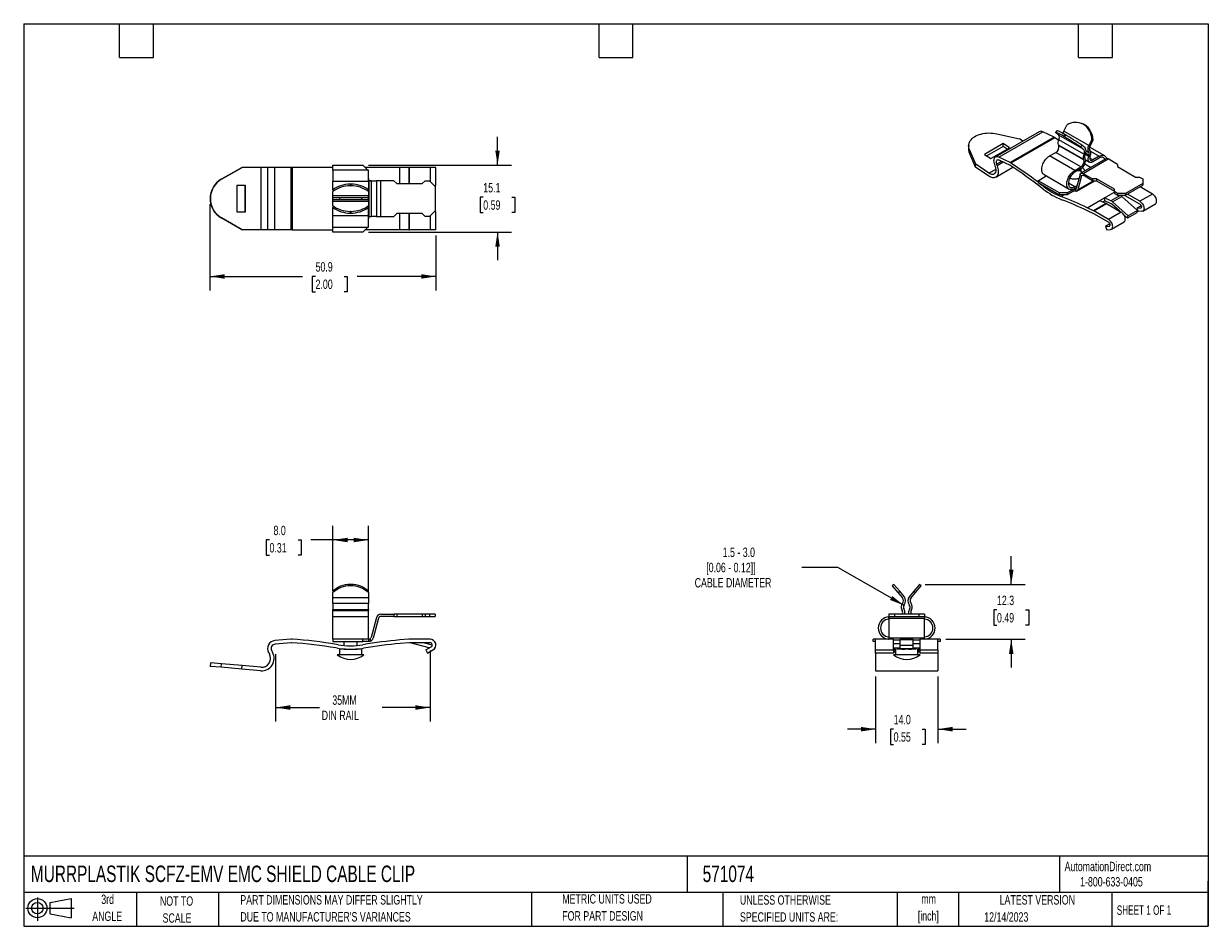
# Model space of a CAD drawing. Header units: millimetres. Extents: x 6 to 273, y 6 to 210.
import ezdxf

# ---------------------------------------------------------------- set-up
doc = ezdxf.new("R2010")
doc.units = ezdxf.units.MM
doc.layers.add('DIMENSIONS', color=140, linetype='Continuous', lineweight=25)
doc.layers.add('TEXT', color=140, linetype='Continuous', lineweight=25)
doc.layers.add('SLD-DEFPOINTS', color=7, linetype='Continuous')
doc.styles.add('SLDTEXTSTYLE0', font='TXT', dxfattribs={"width": 0.7})
doc.styles.add('SLDTEXTSTYLE1', font='TXT', dxfattribs={"width": 0.65})
doc.dimstyles.new('SLDDIMSTYLE0', dxfattribs={"dimtxt": 2.158008, "dimasz": 3.302, "dimexe": 0, "dimexo": 0.0625, "dimgap": 0.539502, "dimtad": 0, "dimtih": 1, "dimtoh": 1, "dimrnd": 1e-09, "dimzin": 12, "dimdsep": 46, "dimtxsty": 'SLDTEXTSTYLE0', "dimsah": 1, "dimcen": 0.09, "dimadec": 0, "dimazin": 3, "dimtfac": 1, "dimtofl": 0, "dimtmove": 0, "dimatfit": 3, "dimfxl": 0, "dimfrac": 2, "dimtolj": 1, "dimtzin": 12, "dimarcsym": 0})
doc.dimstyles.new('SLDDIMSTYLE1', dxfattribs={"dimtxt": 2.158008, "dimasz": 3.302, "dimexe": 0, "dimexo": 0.0625, "dimgap": 0.539502, "dimtad": 0, "dimtih": 1, "dimtoh": 1, "dimrnd": 1e-09, "dimzin": 4, "dimdsep": 46, "dimtxsty": 'SLDTEXTSTYLE0', "dimsah": 1, "dimcen": 0.09, "dimadec": 0, "dimazin": 1, "dimtfac": 1, "dimtofl": 0, "dimtmove": 0, "dimatfit": 3, "dimfxl": 0, "dimfrac": 2, "dimtolj": 1, "dimtzin": 12, "dimarcsym": 0})
doc.dimstyles.new('SLDDIMSTYLE2', dxfattribs={"dimtxt": 2.158008, "dimasz": 3.302, "dimexe": 0, "dimexo": 0.0625, "dimgap": 0.539502, "dimtad": 0, "dimtih": 1, "dimtoh": 1, "dimrnd": 1e-09, "dimzin": 12, "dimdsep": 46, "dimtxsty": 'SLDTEXTSTYLE0', "dimsah": 1, "dimcen": 0, "dimadec": 0, "dimazin": 3, "dimtfac": 1, "dimtofl": 0, "dimtmove": 0, "dimatfit": 3, "dimfxl": 0, "dimfrac": 2, "dimtolj": 1, "dimtzin": 12, "dimarcsym": 0})
doc.dimstyles.new('SLDDIMSTYLE3', dxfattribs={"dimtxt": 2.158008, "dimasz": 3.302, "dimexe": 0, "dimexo": 0.0625, "dimgap": 0.539502, "dimtad": 0, "dimtih": 1, "dimtoh": 1, "dimrnd": 1e-09, "dimzin": 12, "dimdsep": 46, "dimtxsty": 'SLDTEXTSTYLE0', "dimsah": 1, "dimcen": 0.09, "dimadec": 0, "dimazin": 3, "dimtfac": 1, "dimtmove": 0, "dimatfit": 0, "dimfxl": 0, "dimfrac": 2, "dimtolj": 1, "dimtzin": 12, "dimarcsym": 0})
doc.dimstyles.new('SLDDIMSTYLE4', dxfattribs={"dimtxt": 2.158008, "dimasz": 3.302, "dimexe": 0, "dimexo": 0.0625, "dimgap": 0.539502, "dimtad": 0, "dimtih": 1, "dimtoh": 1, "dimrnd": 1e-09, "dimzin": 4, "dimdsep": 46, "dimtxsty": 'SLDTEXTSTYLE0', "dimsah": 1, "dimcen": 0.09, "dimadec": 0, "dimazin": 1, "dimtfac": 1, "dimtmove": 0, "dimatfit": 0, "dimfxl": 0, "dimfrac": 2, "dimtolj": 1, "dimtzin": 12, "dimarcsym": 0})

# ---------------------------------------------------------------- blocks, each defined once
blk = doc.blocks.new('Block11')
at = {"color": 7, "linetype": 'Continuous', "lineweight": 18}
for p, q in [((0, 2.88), (10.87, 2.88)), ((2.59, 5.31), (2.59, 0)), ((5.48, 4.17), (10.18, 5.03)), ((5.48, 1.6), (5.48, 4.17)), ((10.18, 5.03), (10.18, 0.73)), ((5.48, 1.6), (10.18, 0.73))]:
    blk.add_line(p, q, dxfattribs=at)
for radius in [2.15, 1.29]:
    blk.add_circle((2.59, 2.88), radius, dxfattribs=at)
blk = doc.blocks.new('Block12')
at = {"layer": 'SLD-DEFPOINTS'}
blk.add_blockref('Block11', (0, 0), dxfattribs=at)
blk = doc.blocks.new('_D')
at = {"layer": 'DIMENSIONS'}
for p, q in [((63.05, 67.61), (63.05, 52.43)), ((97.85, 68.42), (97.85, 52.43)), ((63.05, 55.6), (72.96, 55.6)), ((97.85, 55.6), (87.05, 55.6))]:
    blk.add_line(p, q, dxfattribs=at)
for points in [[(63.05, 55.6), (66.35, 55.09), (66.35, 56.11)], [(97.85, 55.6), (94.55, 56.11), (94.55, 55.09)]]:
    blk.add_solid(points, dxfattribs=at)
at = {"layer": 'DIMENSIONS', "char_height": 2.117, "attachment_point": 1, "style": 'SLDTEXTSTYLE0'}
for s, insert in [('35MM', (75.83, 58.33)), ('DIN RAIL', (73.44, 54.9))]:
    blk.add_mtext(s, dxfattribs=dict(at, insert=insert))
blk = doc.blocks.new('_D_1')
at = {"layer": 'DIMENSIONS'}
for p, q in [((75.96, 81.88), (75.96, 96.49)), ((83.96, 81.88), (83.96, 96.49)), ((61.69, 93.32), (60.97, 93.32)), ((60.97, 93.32), (60.97, 89.89)), ((68.11, 93.32), (68.83, 93.32)), ((68.83, 93.32), (68.83, 89.89)), ((75.96, 93.32), (71.03, 93.32)), ((83.96, 93.32), (75.96, 93.32)), ((60.97, 89.89), (61.69, 89.89)), ((68.83, 89.89), (68.11, 89.89))]:
    blk.add_line(p, q, dxfattribs=at)
for points in [[(75.96, 93.32), (79.26, 92.81), (79.26, 93.82)], [(83.96, 93.32), (80.65, 93.82), (80.65, 92.81)]]:
    blk.add_solid(points, dxfattribs=at)
at = {"layer": 'DIMENSIONS', "char_height": 2.117, "attachment_point": 1, "style": 'SLDTEXTSTYLE0'}
for s, insert in [('8.0', (62.59, 96.53)), ('0.31', (61.69, 92.62))]:
    blk.add_mtext(s, dxfattribs=dict(at, insert=insert))
blk = doc.blocks.new('_D_2')
at = {"layer": 'DIMENSIONS'}
for p, q in [((189.68, 87.16), (181.53, 87.16)), ((204.5, 78.61), (189.68, 87.16))]:
    blk.add_line(p, q, dxfattribs=at)
blk.add_solid([(204.5, 78.61), (201.9, 80.7), (201.39, 79.82)], dxfattribs=at)
at = {"layer": 'DIMENSIONS', "attachment_point": 1, "style": 'SLDTEXTSTYLE0'}
for s, insert, char_height in [('1.5 - 3.0', (163.72, 91.61), 2.117), ('[0.06 - 0.12]]', (160.01, 88.18), 2.1167), ('CABLE DIAMETER', (157.41, 84.75), 2.1167)]:
    blk.add_mtext(s, dxfattribs=dict(at, insert=insert, char_height=char_height))
blk = doc.blocks.new('_D_3')
at = {"layer": 'DIMENSIONS'}
for p, q in [((228.68, 83.32), (228.68, 89.67)), ((209.3, 83.32), (231.85, 83.32)), ((225.47, 77.57), (224.75, 77.57)), ((224.75, 77.57), (224.75, 74.14)), ((231.89, 77.57), (232.61, 77.57)), ((232.61, 77.57), (232.61, 74.14)), ((224.75, 74.14), (225.47, 74.14)), ((232.61, 74.14), (231.89, 74.14)), ((213.95, 70.99), (231.85, 70.99)), ((228.68, 70.99), (228.68, 64.64))]:
    blk.add_line(p, q, dxfattribs=at)
for points in [[(228.68, 83.32), (229.19, 86.62), (228.17, 86.62)], [(228.68, 70.99), (228.17, 67.69), (229.19, 67.69)]]:
    blk.add_solid(points, dxfattribs=at)
at = {"layer": 'DIMENSIONS', "char_height": 2.117, "attachment_point": 1, "style": 'SLDTEXTSTYLE0'}
for s, insert in [('12.3', (225.47, 80.78)), ('0.49', (225.47, 76.87))]:
    blk.add_mtext(s, dxfattribs=dict(at, insert=insert))
blk = doc.blocks.new('_D_4')
at = {"layer": 'DIMENSIONS'}
for p, q in [((198.15, 62.6), (198.15, 47.56)), ((212.15, 62.6), (212.15, 47.56)), ((198.15, 50.73), (191.8, 50.73)), ((202.21, 50.73), (201.48, 50.73)), ((201.48, 50.73), (201.48, 47.3)), ((208.62, 50.73), (209.34, 50.73)), ((209.34, 50.73), (209.34, 47.3)), ((212.15, 50.73), (218.5, 50.73)), ((201.48, 47.3), (202.21, 47.3)), ((209.34, 47.3), (208.62, 47.3))]:
    blk.add_line(p, q, dxfattribs=at)
for points in [[(198.15, 50.73), (194.85, 51.24), (194.85, 50.22)], [(212.15, 50.73), (215.46, 50.22), (215.46, 51.24)]]:
    blk.add_solid(points, dxfattribs=at)
at = {"layer": 'DIMENSIONS', "char_height": 2.117, "attachment_point": 1, "style": 'SLDTEXTSTYLE0'}
for s, insert in [('14.0', (202.21, 53.94)), ('0.55', (202.21, 50.03))]:
    blk.add_mtext(s, dxfattribs=dict(at, insert=insert))
blk = doc.blocks.new('_D_5')
at = {"layer": 'DIMENSIONS'}
for p, q in [((113.03, 177.7), (113.03, 184.05)), ((83.98, 177.7), (116.21, 177.7)), ((109.82, 170.48), (109.1, 170.48)), ((109.1, 170.48), (109.1, 167.05)), ((116.24, 170.48), (116.96, 170.48)), ((116.96, 170.48), (116.96, 167.05)), ((109.1, 167.05), (109.82, 167.05)), ((116.96, 167.05), (116.24, 167.05)), ((83.98, 162.65), (116.21, 162.65)), ((113.03, 162.65), (113.03, 156.3))]:
    blk.add_line(p, q, dxfattribs=at)
for points in [[(113.03, 177.7), (113.54, 181), (112.52, 181)], [(113.03, 162.65), (112.52, 159.35), (113.54, 159.35)]]:
    blk.add_solid(points, dxfattribs=at)
at = {"layer": 'DIMENSIONS', "char_height": 2.117, "attachment_point": 1, "style": 'SLDTEXTSTYLE0'}
for s, insert in [('15.1', (109.82, 173.69)), ('0.59', (109.82, 169.78))]:
    blk.add_mtext(s, dxfattribs=dict(at, insert=insert))
blk = doc.blocks.new('_D_6')
at = {"layer": 'DIMENSIONS'}
for p, q in [((48.28, 168.9), (48.28, 149.47)), ((99.15, 161.9), (99.15, 149.47)), ((48.28, 152.65), (69.13, 152.65)), ((72.06, 152.65), (71.33, 152.65)), ((71.33, 152.65), (71.33, 149.22)), ((78.47, 152.65), (79.19, 152.65)), ((79.19, 152.65), (79.19, 149.22)), ((99.15, 152.65), (81.39, 152.65)), ((71.33, 149.22), (72.06, 149.22)), ((79.19, 149.22), (78.47, 149.22))]:
    blk.add_line(p, q, dxfattribs=at)
for points in [[(48.28, 152.65), (51.59, 152.14), (51.59, 153.16)], [(99.15, 152.65), (95.85, 153.16), (95.85, 152.14)]]:
    blk.add_solid(points, dxfattribs=at)
at = {"layer": 'DIMENSIONS', "char_height": 2.117, "attachment_point": 1, "style": 'SLDTEXTSTYLE0'}
for s, insert in [('50.9', (72.06, 155.86)), ('2.00', (72.06, 151.95))]:
    blk.add_mtext(s, dxfattribs=dict(at, insert=insert))

msp = doc.modelspace()

# ---------------------------------------------------------------- linework, layer by layer
for p, q in [((240.495, 185.38), (241.192, 186.741)), ((244.751, 186.994), (244.481, 187.1)), ((244.883, 186.91), (244.976, 186.857)), ((244.883, 186.91), (245.157, 186.803)), ((245.244, 186.752), (244.976, 186.857)), ((245.157, 186.803), (245.244, 186.752)), ((234.994, 185.238), (225.094, 179.523)), ((225.415, 184.762), (230.576, 183.62)), ((225.883, 179.492), (235.783, 185.207)), ((238.34, 183.989), (235.783, 185.207)), ((238.949, 185.446), (238.678, 185.027)), ((239.375, 184.47), (238.678, 185.027)), ((245.032, 181.205), (239.375, 184.47)), ((246.152, 182.114), (240.495, 185.38)), ((240.553, 184.146), (240.821, 184.566)), ((240.642, 184.094), (240.553, 184.146)), ((240.916, 184.511), (240.642, 184.094)), ((240.916, 184.511), (240.821, 184.566)), ((219.103, 182.201), (219.054, 181.578)), ((226.896, 182.542), (222.689, 180.114)), ((226.846, 181.92), (223.161, 179.793)), ((224.062, 179.182), (228.269, 181.611)), ((226.846, 181.92), (226.896, 182.542)), ((227.747, 181.309), (226.846, 181.92)), ((228.269, 181.611), (226.896, 182.542)), ((238.34, 183.989), (228.44, 178.275)), ((238.523, 183.885), (228.624, 178.17)), ((231.318, 183.116), (230.576, 183.62)), ((239.34, 183.344), (238.523, 183.885)), ((239.276, 182.286), (244.933, 179.02)), ((239.363, 182.132), (239.276, 182.286)), ((239.363, 182.132), (245.019, 178.866)), ((245.041, 180.174), (239.384, 183.44)), ((244.335, 181.761), (244.606, 182.18)), ((244.335, 181.761), (245.032, 181.205)), ((245.302, 181.623), (244.606, 182.18)), ((246.849, 183.475), (246.152, 182.114)), ((249.735, 179.816), (246.328, 181.783)), ((246.423, 182.008), (247.12, 183.369)), ((246.849, 183.475), (247.12, 183.369)), ((219.223, 180.593), (219.272, 181.216)), ((220.627, 177.283), (219.223, 180.593)), ((220.677, 177.905), (219.272, 181.216)), ((222.689, 180.114), (224.062, 179.182)), ((228.44, 178.275), (225.883, 179.492)), ((228.49, 177.595), (225.933, 178.813)), ((237.313, 179.774), (238.727, 180.59)), ((242.97, 176.508), (237.313, 179.774)), ((244.384, 177.324), (238.727, 180.59)), ((250.013, 179.142), (244.356, 175.877)), ((244.856, 175.827), (250.513, 179.093)), ((244.933, 179.02), (245.019, 178.866)), ((245.337, 179.228), (245.251, 179.383)), ((246.118, 179.679), (245.341, 180.127)), ((245.436, 178.904), (246.321, 178.393)), ((245.441, 180.374), (246.204, 179.933)), ((245.548, 180.891), (246.141, 180.549)), ((246.204, 179.933), (246.118, 179.679)), ((247.071, 178.876), (246.364, 179.284)), ((246.435, 179.683), (246.522, 179.937)), ((246.528, 180.822), (248.485, 179.692)), ((248.485, 179.692), (247.071, 178.876)), ((248.485, 179.284), (247.071, 178.467)), ((252.622, 177.875), (250.513, 179.093)), ((50.817, 174.519), (55.459, 177.175)), ((50.886, 174.519), (55.529, 177.175)), ((55.459, 177.175), (55.529, 177.175)), ((59.762, 177.175), (55.529, 177.175)), ((59.762, 177.175), (59.762, 163.175)), ((61.249, 177.175), (59.762, 177.175)), ((61.249, 177.175), (61.249, 163.175)), ((62.892, 177.175), (61.249, 177.175)), ((62.892, 163.175), (62.892, 177.175)), ((66.508, 177.175), (62.892, 177.175)), ((66.508, 177.175), (66.508, 163.175)), ((66.768, 177.175), (66.508, 177.175)), ((66.768, 177.175), (66.768, 163.175)), ((75.956, 177.175), (66.768, 177.175)), ((75.956, 176.575), (75.956, 177.7)), ((75.956, 177.7), (82.706, 177.7)), ((83.956, 176.575), (75.956, 176.575)), ((75.956, 176.575), (75.956, 174.075)), ((82.706, 177.7), (83.831, 176.575)), ((91.063, 177.175), (83.231, 177.175)), ((83.956, 174.075), (83.956, 176.575)), ((93.043, 177.175), (91.063, 177.175)), ((91.063, 173.55), (91.063, 177.175)), ((93.183, 177.175), (93.043, 177.175)), ((93.043, 177.175), (93.043, 173.55)), ((97.848, 177.175), (93.183, 177.175)), ((93.183, 173.55), (93.183, 177.175)), ((99.148, 177.175), (97.848, 177.175)), ((97.848, 177.175), (97.848, 174.034)), ((99.148, 173.15), (99.148, 177.175)), ((220.627, 177.283), (220.677, 177.905)), ((223.621, 175.252), (220.627, 177.283)), ((223.67, 175.874), (220.677, 177.905)), ((225.202, 176.759), (223.67, 175.874)), ((224.891, 177.868), (225.019, 177.537)), ((225.193, 175.005), (229.052, 177.233)), ((226.487, 178.549), (225.381, 177.911)), ((225.381, 177.911), (225.51, 177.579)), ((226.872, 178.366), (225.51, 177.579)), ((242.97, 176.508), (244.384, 177.324)), ((244.384, 176.916), (242.97, 176.1)), ((243.704, 176.524), (244.189, 176.5)), ((244.189, 176.5), (244.189, 176.803)), ((244.468, 176.135), (244.371, 176.803)), ((244.371, 176.803), (244.371, 176.395)), ((244.371, 176.395), (244.439, 175.925)), ((244.468, 175.982), (244.468, 176.135)), ((246.543, 177.139), (245.232, 177.896)), ((252.622, 177.875), (252.622, 177.365)), ((252.622, 177.365), (256.688, 175.018)), ((50.817, 174.519), (50.886, 174.519)), ((75.956, 174.075), (83.956, 174.075)), ((75.956, 172.144), (75.956, 174.075)), ((79.891, 173.047), (79.894, 173.43)), ((79.894, 173.43), (80.018, 173.43)), ((80.018, 173.43), (80.021, 173.047)), ((83.956, 174.075), (83.956, 172.144)), ((84.072, 174.355), (84.072, 165.995)), ((84.555, 174.175), (84.456, 174.175)), ((84.555, 174.175), (84.555, 166.175)), ((84.555, 174.175), (85.758, 174.175)), ((85.758, 174.175), (85.758, 166.175)), ((86.724, 174.175), (85.758, 174.175)), ((86.724, 166.175), (86.724, 174.175)), ((89.706, 174.175), (86.724, 174.175)), ((89.706, 174.175), (90.331, 173.55)), ((90.331, 173.55), (96.081, 173.55)), ((96.081, 173.55), (96.706, 174.175)), ((96.706, 174.175), (97.706, 174.175)), ((97.706, 174.175), (98.956, 172.925)), ((234.75, 174.211), (236.581, 175.268)), ((239.523, 171.456), (234.75, 174.211)), ((234.75, 174.211), (234.75, 173.803)), ((234.75, 173.803), (239.523, 171.048)), ((234.984, 173.668), (235.689, 173.127)), ((236.063, 175.567), (241.72, 172.302)), ((242.97, 172.834), (241.555, 173.65)), ((244.173, 175.616), (243.323, 172.443)), ((243.481, 171.879), (247.504, 174.202)), ((244.515, 175.314), (243.664, 172.14)), ((247.236, 174.202), (243.664, 172.14)), ((244.515, 175.314), (244.765, 175.458)), ((244.856, 175.827), (246.965, 174.61)), ((246.965, 174.202), (244.856, 175.419)), ((247.849, 174.61), (246.965, 174.61)), ((246.965, 174.61), (246.965, 174.202)), ((246.965, 174.202), (247.849, 174.202)), ((251.915, 172.263), (247.849, 174.61)), ((247.849, 174.61), (247.849, 174.202)), ((247.849, 174.202), (251.915, 171.854)), ((258.279, 173.589), (254.39, 171.344)), ((256.688, 175.018), (257.572, 175.018)), ((257.572, 175.018), (258.279, 174.61)), ((258.279, 174.61), (258.279, 173.589)), ((258.279, 173.589), (258.279, 173.181)), ((56.292, 173.15), (54.349, 173.15)), ((54.349, 173.15), (54.349, 167.2)), ((56.222, 167.2), (56.222, 173.15)), ((56.292, 167.2), (56.292, 173.15)), ((75.956, 172.144), (75.956, 171.761)), ((75.956, 170.776), (75.956, 171.761)), ((83.956, 170.776), (75.956, 170.776)), ((75.956, 170.425), (75.956, 170.776)), ((79.891, 173.047), (80.021, 173.047)), ((83.956, 171.761), (83.956, 172.144)), ((83.956, 171.761), (83.956, 170.776)), ((83.956, 170.425), (83.956, 170.776)), ((98.731, 173.15), (99.148, 173.15)), ((98.956, 172.925), (98.956, 167.425)), ((235.871, 172.324), (235.594, 172.538)), ((235.689, 173.127), (235.804, 173.194)), ((235.965, 172.914), (235.689, 173.127)), ((236.127, 173.008), (235.965, 172.914)), ((241.29, 171.456), (239.523, 171.456)), ((239.523, 171.048), (239.523, 171.456)), ((241.29, 171.048), (239.523, 171.048)), ((240.63, 171.048), (239.91, 170.632)), ((242.545, 172.18), (241.29, 171.456)), ((242.545, 171.772), (241.29, 171.048)), ((241.29, 171.456), (241.29, 171.048)), ((242.545, 172.18), (242.545, 171.772)), ((243.352, 172.551), (242.854, 172.264)), ((242.97, 172.834), (243.511, 173.146)), ((242.97, 172.425), (243.382, 172.663)), ((243.229, 172.313), (243.253, 172.327)), ((243.253, 171.835), (243.253, 172.327)), ((249.71, 170.368), (251.796, 171.572)), ((253.196, 170.905), (251.11, 169.701)), ((251.796, 171.572), (251.915, 171.641)), ((251.796, 171.572), (251.915, 171.515)), ((251.915, 171.752), (251.915, 172.263)), ((252.622, 171.344), (251.915, 171.752)), ((251.915, 171.752), (251.915, 171.344)), ((251.915, 171.344), (252.622, 170.936)), ((252.622, 171.344), (252.622, 170.936)), ((254.39, 171.344), (252.622, 171.344)), ((252.622, 170.936), (254.39, 170.936)), ((253.131, 170.936), (253.196, 170.905)), ((254.306, 170.838), (254.101, 170.936)), ((257.654, 168.908), (254.355, 170.812)), ((254.39, 170.936), (258.279, 173.181)), ((254.39, 171.344), (254.39, 170.936)), ((257.654, 169.561), (254.831, 171.191)), ((260.5, 171.204), (257.654, 169.561)), ((260.5, 171.204), (257.677, 172.834)), ((75.956, 170.425), (83.956, 170.425)), ((75.956, 169.925), (75.956, 170.425)), ((83.956, 169.925), (75.956, 169.925)), ((75.956, 169.574), (75.956, 169.925)), ((75.956, 168.589), (75.956, 169.574)), ((75.956, 169.574), (83.956, 169.574)), ((75.956, 168.589), (75.956, 168.206)), ((75.956, 166.275), (75.956, 168.206)), ((77.477, 170.425), (77.456, 170.175)), ((77.456, 170.175), (77.482, 169.925)), ((83.956, 169.925), (83.956, 170.425)), ((83.956, 169.574), (83.956, 169.925)), ((83.956, 169.574), (83.956, 168.589)), ((83.956, 168.206), (83.956, 168.589)), ((83.956, 166.275), (83.956, 168.206)), ((245.803, 168.113), (248.649, 169.756)), ((247.203, 167.445), (245.803, 168.113)), ((250.049, 169.088), (247.203, 167.445)), ((247.302, 167.394), (250.148, 169.037)), ((248.649, 169.756), (249.71, 170.368)), ((248.649, 169.756), (250.049, 169.088)), ((249.321, 169.436), (249.759, 169.689)), ((249.759, 169.689), (249.71, 170.368)), ((251.11, 169.701), (249.71, 170.368)), ((251.159, 169.022), (249.759, 169.689)), ((250.148, 169.037), (253.447, 167.132)), ((253.113, 167.325), (251.357, 168.888)), ((251.504, 169.433), (253.59, 170.637)), ((255.039, 166.288), (251.504, 169.433)), ((257.125, 167.492), (253.59, 170.637)), ((257.959, 168.531), (256.983, 167.968)), ((257.831, 168.044), (256.983, 167.968)), ((257.831, 168.044), (257.96, 168.119)), ((258.304, 167.374), (261.15, 169.017)), ((50.817, 165.831), (50.886, 165.831)), ((55.459, 163.175), (50.817, 165.831)), ((55.529, 163.175), (50.886, 165.831)), ((54.349, 167.2), (56.292, 167.2)), ((83.956, 166.275), (75.956, 166.275)), ((75.956, 163.775), (75.956, 166.275)), ((79.893, 166.92), (79.889, 167.303)), ((80.023, 167.303), (79.889, 167.303)), ((80.019, 166.92), (79.893, 166.92)), ((80.023, 167.303), (80.019, 166.92)), ((83.956, 163.775), (83.956, 166.275)), ((84.456, 166.175), (84.555, 166.175)), ((85.758, 166.175), (84.555, 166.175)), ((85.758, 166.175), (86.724, 166.175)), ((86.724, 166.175), (89.706, 166.175)), ((90.331, 166.8), (89.706, 166.175)), ((96.081, 166.8), (90.331, 166.8)), ((91.063, 163.175), (91.063, 166.8)), ((93.043, 166.8), (93.043, 163.175)), ((93.183, 163.175), (93.183, 166.8)), ((96.706, 166.175), (96.081, 166.8)), ((97.706, 166.175), (96.706, 166.175)), ((98.956, 167.425), (97.706, 166.175)), ((97.848, 166.316), (97.848, 163.175)), ((99.148, 167.2), (98.731, 167.2)), ((99.148, 163.175), (99.148, 167.2)), ((247.253, 166.766), (245.852, 167.433)), ((250.601, 165.489), (247.302, 167.394)), ((250.601, 164.836), (247.302, 166.74)), ((253.447, 167.132), (250.601, 165.489)), ((254.891, 165.742), (254.093, 166.453)), ((256.977, 166.947), (254.891, 165.742)), ((254.891, 165.742), (255.039, 166.288)), ((257.125, 167.492), (255.039, 166.288)), ((256.977, 166.947), (257.125, 167.492)), ((256.983, 167.968), (257.266, 167.239)), ((258.114, 167.315), (257.266, 167.239)), ((55.459, 163.175), (55.529, 163.175)), ((59.762, 163.175), (55.529, 163.175)), ((61.249, 163.175), (59.762, 163.175)), ((62.892, 163.175), (61.249, 163.175)), ((66.508, 163.175), (62.892, 163.175)), ((66.768, 163.175), (66.508, 163.175)), ((66.768, 163.175), (75.956, 163.175)), ((75.956, 163.775), (83.956, 163.775)), ((75.956, 162.65), (75.956, 163.775)), ((83.831, 163.775), (82.706, 162.65)), ((91.063, 163.175), (83.231, 163.175)), ((93.043, 163.175), (91.063, 163.175)), ((93.043, 163.175), (93.183, 163.175)), ((97.848, 163.175), (93.183, 163.175)), ((99.148, 163.175), (97.848, 163.175)), ((250.905, 164.459), (249.93, 163.896)), ((249.93, 163.896), (250.777, 163.972)), ((249.93, 163.896), (250.213, 163.167)), ((250.213, 163.167), (251.06, 163.243)), ((250.777, 163.972), (250.907, 164.047)), ((251.251, 163.302), (254.097, 164.945)), ((82.706, 162.65), (75.956, 162.65)), ((79.893, 82.995), (79.889, 83.316)), ((80.023, 83.316), (79.889, 83.316)), ((80.019, 82.995), (79.893, 82.995)), ((80.023, 83.316), (80.019, 82.995)), ((202.282, 83.316), (201.899, 82.995)), ((201.899, 82.995), (203.184, 81.463)), ((203.567, 81.785), (202.282, 83.316)), ((208.025, 83.316), (206.74, 81.785)), ((207.123, 81.463), (208.408, 82.995)), ((208.408, 82.995), (208.025, 83.316)), ((75.956, 81.785), (75.956, 81.463)), ((75.956, 80.289), (75.956, 81.463)), ((83.956, 80.289), (75.956, 80.289)), ((75.956, 79.02), (75.956, 80.289)), ((83.956, 81.463), (83.956, 81.785)), ((83.956, 81.463), (83.956, 80.289)), ((83.956, 80.289), (83.956, 79.02)), ((203.184, 81.463), (203.567, 81.785)), ((203.184, 81.463), (204.17, 80.289)), ((204.553, 80.61), (203.567, 81.785)), ((206.74, 81.785), (205.755, 80.61)), ((206.138, 80.289), (207.123, 81.463)), ((206.74, 81.785), (207.123, 81.463)), ((83.956, 79.02), (75.956, 79.02)), ((75.956, 79.02), (75.956, 77.684)), ((75.956, 77.684), (83.956, 77.684)), ((75.956, 77.434), (75.956, 77.684)), ((75.956, 77.434), (83.956, 77.434)), ((75.956, 75.995), (75.956, 77.434)), ((83.956, 77.684), (83.956, 79.02)), ((83.956, 77.684), (83.956, 77.434)), ((83.956, 75.995), (83.956, 77.434)), ((204.03, 77.684), (204.152, 77.434)), ((204.602, 77.653), (204.48, 77.903)), ((205.828, 77.903), (205.706, 77.653)), ((206.155, 77.434), (206.277, 77.684)), ((83.956, 75.995), (75.956, 75.995)), ((75.956, 70.995), (75.956, 75.995)), ((83.956, 70.995), (83.956, 75.995)), ((85.758, 75.854), (84.555, 71.365)), ((86.241, 75.724), (85.038, 71.236)), ((86.724, 76.595), (89.706, 76.595)), ((89.706, 76.095), (86.724, 76.095)), ((89.706, 76.595), (89.706, 76.095)), ((90.331, 76.595), (89.706, 76.595)), ((89.706, 76.095), (90.331, 76.095)), ((90.331, 76.595), (90.331, 76.095)), ((96.081, 76.595), (90.331, 76.595)), ((90.331, 76.095), (96.081, 76.095)), ((96.081, 76.595), (96.081, 76.095)), ((96.706, 76.595), (96.081, 76.595)), ((96.081, 76.095), (96.706, 76.095)), ((96.706, 76.595), (96.706, 76.095)), ((97.706, 76.595), (96.706, 76.595)), ((96.706, 76.095), (97.706, 76.095)), ((97.706, 76.595), (97.706, 76.095)), ((98.956, 76.595), (97.706, 76.595)), ((97.706, 76.095), (98.956, 76.095)), ((98.956, 76.595), (98.956, 76.095)), ((201.154, 76.595), (201.154, 76.095)), ((202.404, 76.595), (201.154, 76.595)), ((201.154, 76.095), (202.404, 76.095)), ((201.154, 75.724), (201.154, 76.095)), ((201.154, 75.724), (209.154, 75.724)), ((201.154, 75.724), (201.154, 71.236)), ((202.404, 76.595), (202.404, 76.095)), ((207.904, 76.595), (202.404, 76.595)), ((202.404, 76.095), (207.904, 76.095)), ((207.904, 76.595), (207.904, 76.095)), ((209.154, 76.595), (207.904, 76.595)), ((207.904, 76.095), (209.154, 76.095)), ((209.154, 76.595), (209.154, 76.095)), ((209.154, 76.095), (209.154, 75.724)), ((209.154, 71.236), (209.154, 75.724)), ((66.508, 70.986), (62.892, 70.669)), ((66.578, 70.189), (62.962, 69.872)), ((82.706, 70.995), (75.956, 70.995)), ((75.956, 70.995), (75.956, 70.495)), ((75.956, 70.495), (82.706, 70.495)), ((77.15, 69.74), (76.759, 69.806)), ((78.456, 70.495), (78.456, 69.572)), ((81.456, 69.572), (81.456, 70.495)), ((82.706, 70.495), (82.706, 70.995)), ((83.956, 70.995), (82.706, 70.995)), ((83.956, 70.495), (82.706, 70.495)), ((83.956, 70.995), (83.956, 70.495)), ((84.072, 70.995), (83.956, 70.995)), ((84.072, 70.495), (83.956, 70.495)), ((84.456, 70.572), (84.456, 71.175)), ((93.043, 70.989), (91.063, 70.816)), ((93.113, 70.192), (91.132, 70.019)), ((97.848, 70.995), (93.183, 70.995)), ((97.848, 70.195), (93.183, 70.195)), ((97.664, 69.011), (93.392, 70.167)), ((98.346, 69.655), (96.352, 70.195)), ((197.629, 70.495), (197.629, 70.995)), ((198.154, 70.995), (197.629, 70.995)), ((198.154, 70.495), (197.629, 70.495)), ((202.179, 70.995), (198.154, 70.995)), ((198.154, 68.569), (198.154, 70.995)), ((209.154, 71.236), (201.154, 71.236)), ((201.154, 71.236), (201.154, 70.987)), ((202.179, 68.569), (202.179, 70.995)), ((202.179, 70.816), (203.679, 70.816)), ((202.179, 70.019), (203.679, 70.019)), ((206.629, 70.995), (203.679, 70.995)), ((203.679, 70.939), (203.679, 70.995)), ((203.679, 69.587), (203.679, 70.939)), ((203.679, 70.939), (206.629, 70.939)), ((203.679, 68.814), (203.679, 69.587)), ((206.629, 69.587), (203.679, 69.587)), ((206.629, 70.939), (206.629, 70.995)), ((206.629, 69.587), (206.629, 70.939)), ((206.629, 70.816), (208.129, 70.816)), ((206.629, 70.019), (208.129, 70.019)), ((206.629, 68.814), (206.629, 69.587)), ((208.129, 70.995), (208.129, 68.569)), ((212.154, 70.995), (208.129, 70.995)), ((209.154, 70.987), (209.154, 71.236)), ((212.154, 68.569), (212.154, 70.995)), ((212.679, 70.995), (212.154, 70.995)), ((212.679, 70.495), (212.154, 70.495)), ((212.679, 70.995), (212.679, 70.495)), ((61.489, 67.979), (61.67, 67.663)), ((62.182, 68.378), (62.364, 68.062)), ((77.016, 68.952), (76.626, 69.018)), ((82.945, 67.445), (76.956, 67.445)), ((77.456, 68.745), (77.456, 67.445)), ((78.767, 68.745), (77.456, 68.745)), ((78.456, 68.769), (78.456, 68.745)), ((82.456, 68.745), (81.145, 68.745)), ((81.456, 68.745), (81.456, 68.769)), ((82.456, 67.445), (82.456, 68.745)), ((96.899, 68.57), (98.098, 69.262)), ((96.899, 68.57), (97.299, 67.877)), ((97.299, 67.877), (98.498, 68.569)), ((198.154, 68.569), (202.179, 68.569)), ((198.154, 67.877), (198.154, 68.569)), ((202.179, 67.877), (198.154, 67.877)), ((198.154, 67.877), (198.154, 63.866)), ((203.679, 68.946), (202.179, 68.946)), ((202.179, 68.705), (202.654, 68.705)), ((202.179, 68.569), (202.179, 67.877)), ((202.654, 68.378), (202.179, 68.378)), ((202.654, 68.062), (202.179, 68.062)), ((202.654, 68.705), (202.654, 67.445)), ((205.154, 68.745), (202.954, 68.745)), ((206.629, 68.814), (203.679, 68.814)), ((207.353, 68.745), (205.154, 68.745)), ((208.129, 68.946), (206.629, 68.946)), ((207.654, 68.705), (208.129, 68.705)), ((207.654, 67.445), (207.654, 68.705)), ((208.129, 68.378), (207.654, 68.378)), ((208.129, 68.062), (207.654, 68.062)), ((208.129, 68.569), (212.154, 68.569)), ((208.129, 68.569), (208.129, 67.877)), ((212.154, 67.877), (208.129, 67.877)), ((212.154, 68.569), (212.154, 67.877)), ((212.154, 67.877), (212.154, 63.866)), ((48.372, 65.67), (48.302, 64.873)), ((50.817, 64.653), (48.302, 64.873)), ((50.886, 65.45), (48.372, 65.67)), ((50.817, 64.653), (50.886, 65.45)), ((55.459, 64.247), (50.817, 64.653)), ((55.529, 65.044), (50.886, 65.45)), ((55.459, 64.247), (55.529, 65.044)), ((59.693, 63.877), (55.459, 64.247)), ((59.762, 64.674), (55.529, 65.044)), ((198.154, 63.866), (212.154, 63.866))]:
    msp.add_line(p, q)
at = {"flags": 128}
for points in [[(219.272, 181.216), (219.173, 181.5), (219.114, 181.787), (219.097, 182.075), (219.123, 182.36), (219.189, 182.64), (219.297, 182.914), (219.445, 183.178), (219.631, 183.431), (219.855, 183.67), (220.115, 183.893), (220.408, 184.099), (220.731, 184.286), (221.083, 184.452), (221.46, 184.596), (221.858, 184.716), (222.276, 184.812), (222.709, 184.883), (223.153, 184.928), (223.605, 184.947), (224.061, 184.94), (224.517, 184.907), (224.97, 184.847), (225.415, 184.762)], [(225.883, 179.492), (225.69, 179.567), (225.504, 179.604), (225.329, 179.601), (225.17, 179.56), (225.031, 179.481), (224.914, 179.366), (224.824, 179.217), (224.761, 179.039), (224.727, 178.835), (224.724, 178.611), (224.75, 178.371), (224.807, 178.121), (224.891, 177.868)], [(225.933, 178.813), (225.794, 178.863), (225.662, 178.877), (225.545, 178.854), (225.445, 178.796), (225.367, 178.704), (225.315, 178.582), (225.289, 178.436), (225.292, 178.271), (225.323, 178.094), (225.381, 177.911)], [(236.063, 175.567), (235.951, 175.645), (235.82, 175.777), (235.713, 175.94), (235.632, 176.131), (235.576, 176.347), (235.549, 176.586), (235.549, 176.842), (235.576, 177.112), (235.632, 177.393), (235.713, 177.678), (235.82, 177.965), (235.951, 178.247), (236.103, 178.522), (236.274, 178.784), (236.461, 179.03), (236.662, 179.255), (236.873, 179.456), (237.091, 179.63), (237.313, 179.774)], [(247.071, 178.467), (246.893, 178.382), (246.72, 178.334), (246.557, 178.324), (246.408, 178.353), (246.278, 178.421), (246.171, 178.524), (246.09, 178.661), (246.036, 178.826), (246.012, 179.017), (246.017, 179.226), (246.053, 179.449), (246.118, 179.679)], [(246.435, 179.683), (246.386, 179.5), (246.365, 179.325), (246.372, 179.164), (246.408, 179.025), (246.471, 178.913), (246.559, 178.834), (246.667, 178.789), (246.792, 178.781), (246.929, 178.81), (247.071, 178.876)], [(248.485, 179.692), (248.707, 179.804), (248.925, 179.882), (249.136, 179.924), (249.337, 179.931), (249.524, 179.902), (249.695, 179.837), (249.847, 179.738), (249.978, 179.606), (250.085, 179.443), (250.166, 179.252), (250.186, 179.189)], [(225.51, 177.579), (225.616, 177.27), (225.696, 176.963), (225.748, 176.663), (225.772, 176.374), (225.766, 176.1), (225.732, 175.846), (225.669, 175.615), (225.579, 175.411), (225.462, 175.237), (225.321, 175.094), (225.158, 174.986), (224.975, 174.913), (224.774, 174.878), (224.559, 174.879), (224.333, 174.919), (224.099, 174.995), (223.86, 175.106), (223.621, 175.252)], [(225.019, 177.537), (225.109, 177.271), (225.17, 177.01), (225.202, 176.757), (225.205, 176.518), (225.178, 176.299), (225.122, 176.103), (225.038, 175.935), (224.927, 175.799), (224.793, 175.697), (224.637, 175.632), (224.464, 175.605), (224.277, 175.616), (224.079, 175.666), (223.876, 175.752), (223.67, 175.874)], [(242.97, 172.425), (242.748, 172.314), (242.53, 172.236), (242.319, 172.193), (242.118, 172.186), (241.931, 172.215), (241.76, 172.28), (241.608, 172.379), (241.477, 172.511), (241.37, 172.674), (241.288, 172.865), (241.233, 173.082), (241.205, 173.32), (241.205, 173.576), (241.233, 173.847), (241.288, 174.127), (241.37, 174.413), (241.477, 174.699), (241.608, 174.982), (241.76, 175.256), (241.931, 175.518), (242.118, 175.764), (242.319, 175.989), (242.53, 176.19), (242.748, 176.364), (242.97, 176.508)], [(242.97, 176.1), (242.768, 175.967), (242.571, 175.804), (242.382, 175.613), (242.205, 175.399), (242.044, 175.166), (241.901, 174.919), (241.78, 174.663), (241.683, 174.403), (241.613, 174.143), (241.57, 173.891), (241.555, 173.65), (241.57, 173.426), (241.613, 173.223), (241.683, 173.046), (241.78, 172.897), (241.901, 172.78), (242.044, 172.698), (242.205, 172.652), (242.382, 172.642), (242.571, 172.67), (242.768, 172.734), (242.97, 172.834)], [(244.46, 175.937), (244.47, 175.991), (244.468, 176.135)], [(244.173, 175.616), (244.212, 175.72), (244.268, 175.804), (244.34, 175.867), (244.426, 175.907), (244.523, 175.923), (244.629, 175.915), (244.741, 175.883), (244.856, 175.827)], [(244.515, 175.314), (244.534, 175.365), (244.562, 175.407), (244.598, 175.439), (244.641, 175.459), (244.689, 175.467), (244.742, 175.463), (244.799, 175.447), (244.856, 175.419)], [(261.15, 169.017), (261.204, 169.054), (261.296, 169.152), (261.364, 169.281), (261.405, 169.436), (261.419, 169.612), (261.405, 169.804), (261.364, 170.007), (261.296, 170.214), (261.204, 170.418), (261.091, 170.615), (260.96, 170.797), (260.815, 170.959), (260.66, 171.096), (260.5, 171.204)], [(257.654, 169.561), (257.814, 169.453), (257.968, 169.316), (258.114, 169.154), (258.245, 168.972), (258.358, 168.775), (258.45, 168.571), (258.518, 168.364), (258.559, 168.161), (258.573, 167.969), (258.559, 167.793), (258.518, 167.638), (258.45, 167.509), (258.358, 167.411), (258.245, 167.345), (258.114, 167.315)], [(257.654, 168.908), (257.755, 168.832), (257.848, 168.729), (257.925, 168.606), (257.979, 168.474), (258.005, 168.344), (258.002, 168.228), (257.97, 168.134), (257.911, 168.071), (257.831, 168.044)], [(251.06, 163.243), (251.192, 163.273), (251.305, 163.339), (251.397, 163.437), (251.464, 163.566), (251.506, 163.721), (251.52, 163.897), (251.506, 164.089), (251.464, 164.292), (251.397, 164.499), (251.305, 164.704), (251.192, 164.9), (251.06, 165.082), (250.915, 165.244), (250.76, 165.381), (250.601, 165.489)], [(254.097, 164.945), (254.151, 164.982), (254.243, 165.08), (254.311, 165.209), (254.352, 165.364), (254.366, 165.54), (254.352, 165.732), (254.311, 165.935), (254.243, 166.142), (254.151, 166.347), (254.038, 166.543), (253.906, 166.725), (253.761, 166.887), (253.606, 167.024), (253.447, 167.132)], [(250.777, 163.972), (250.858, 163.999), (250.917, 164.062), (250.949, 164.156), (250.952, 164.272), (250.925, 164.402), (250.872, 164.534), (250.795, 164.657), (250.702, 164.76), (250.601, 164.836)]]:
    msp.add_lwpolyline(points, dxfattribs=at)
for centre, radius, start, end in [((243.184, 183.644), 3.682, 62.50347, 122.74561), ((242.693, 183.383), 4.157, 1.27571, 56.69947), ((235.36, 184.497), 0.826, 59.23863, 116.30923), ((237.157, 179.355), 5.872, 54.67401, 74.99177), ((238.664, 183.948), 0.881, 324.76348, 36.31158), ((242.587, 184.295), 2.356, 152.60139, 166.13847), ((208.544, 129.203), 63.587, 55.7459, 59.68229), ((221.127, 181.426), 2.079, 175.80577, 203.62936), ((237.694, 182.643), 1.493, 56.24451, 64.36071), ((238.074, 181.761), 1.341, 299.16212, 16.03172), ((240.51, 182.752), 1.319, 148.58579, 200.69457), ((244.233, 180.839), 1.326, 324.58422, 36.23826), ((247.253, 181.323), 1.356, 144.32228, 214.86199), ((247.161, 181.48), 0.907, 144.41966, 214.51768), ((243.378, 178.683), 2.033, 299.63997, 15.55388), ((243.73, 178.496), 1.341, 299.16212, 16.03172), ((246.167, 179.486), 1.319, 148.58579, 200.69457), ((244.321, 180.683), 0.881, 324.76348, 36.31158), ((245.988, 179.662), 0.789, 148.81019, 200.75386), ((245.683, 180.191), 0.581, 333.67936, 37.97863), ((245.659, 180.367), 0.964, 333.56257, 38.4503), ((249.037, 178.636), 0.851, 26.66743, 130.41243), ((250.221, 178.693), 0.495, 53.84992, 114.83963), ((227.794, 176.928), 1.493, 56.24451, 64.36071), ((228.166, 176.921), 0.749, 56.09554, 64.35445), ((167.55, 84.617), 111.176, 52.26266, 56.70302), ((167.461, 85.031), 111.426, 52.85136, 56.70773), ((244.208, 176.323), 0.178, 23.81367, 96.1917), ((244.261, 176.774), 0.114, 14.88923, 62.96326), ((53.31, 170.175), 5.009, 119.85153, 240.14847), ((53.379, 170.175), 5.009, 119.85153, 240.14847), ((84.456, 174.675), 0.5, 180, 219.84326), ((79.742, 166.837), 6.211, 88.62372, 127.5549), ((80.17, 166.837), 6.211, 52.4451, 91.37628), ((246.152, 185.332), 16.58, 231.67593, 248.23625), ((245.781, 185.332), 15.829, 231.67643, 248.22994), ((242.877, 171.565), 0.7, 91.91084, 118.32493), ((242.877, 171.156), 0.7, 91.91084, 118.32493), ((243.111, 172.492), 0.217, 310.64273, 346.86838), ((243.295, 172.208), 0.376, 263.54395, 349.54509), ((252.445, 169.376), 1.704, 47.75527, 63.83256), ((254.002, 170.202), 0.705, 59.95232, 64.48095), ((79.742, 173.13), 6.212, 232.44591, 271.38993), ((80.17, 173.13), 6.212, 268.61007, 307.55409), ((212.445, 98.239), 77.428, 64.47972, 69.22351), ((212.759, 98.116), 76.812, 64.47969, 69.22467), ((249.442, 167.816), 1.41, 59.95232, 64.48095), ((250.359, 168.171), 1.704, 47.75527, 63.83256), ((250.784, 168.257), 0.852, 47.75527, 63.83256), ((84.456, 165.675), 0.5, 140.15674, 180), ((246.596, 166.173), 1.41, 59.95232, 64.48095), ((246.949, 166.13), 0.705, 59.95232, 64.48095), ((79.805, 77.395), 5.601, 89.10641, 133.41607), ((80.107, 77.395), 5.601, 46.58393, 90.89359), ((203.404, 79.646), 1, 321.23416, 40.00058), ((203.404, 79.646), 1.5, 320.9463, 39.99955), ((206.904, 79.646), 1.5, 140.00045, 219.0537), ((206.904, 79.646), 1, 140.00045, 218.76584), ((205.154, 78.232), 1.25, 140.91676, 206.01441), ((203.254, 76.995), 1, 336.42182, 26.01441), ((205.154, 78.232), 0.75, 141.28087, 206.01441), ((203.254, 76.995), 1.5, 344.53399, 26.01441), ((207.054, 76.995), 1.5, 153.98559, 195.46601), ((205.154, 78.232), 0.75, 333.98559, 38.71913), ((207.054, 76.995), 1, 153.98559, 203.57818), ((205.154, 78.232), 1.25, 333.98559, 39.08324), ((86.724, 75.595), 1, 90, 164.99769), ((86.724, 75.595), 0.5, 90, 164.99769), ((201.254, 73.495), 2.5, 92.29244, 266.03566), ((201.254, 73.495), 2, 92.86598, 267.13402), ((209.054, 73.495), 2.5, 274.1767, 87.70756), ((209.054, 73.495), 2, 272.86598, 87.13402), ((63.049, 68.876), 1.8, 94.99985, 209.90993), ((63.049, 68.876), 1, 94.99985, 209.90993), ((66.648, 69.392), 1.6, 85.69063, 94.99985), ((66.648, 69.392), 0.8, 85.51233, 94.99985), ((59.947, -29.582), 100, 80.39919, 86.12213), ((59.947, -29.582), 100.8, 80.39919, 86.12012), ((79.956, 86.329), 16.825, 260.39919, 279.48644), ((99.848, -29.601), 100.8, 95.00004, 99.77804), ((99.848, -29.601), 100, 95.00004, 99.77919), ((84.072, 71.495), 0.5, 320.15674, 344.99769), ((84.072, 71.495), 1, 292.57547, 344.99769), ((93.183, 69.395), 1.6, 90, 95.00004), ((93.183, 69.395), 0.8, 90, 95.00004), ((93.183, 69.395), 0.8, 74.85834, 90), ((97.848, 69.695), 1.3, 300.00045, 90), ((97.848, 69.695), 0.5, 300.00045, 90), ((59.937, 66.666), 2.8, 265.00038, 29.90993), ((59.937, 66.666), 2, 265.00038, 29.90993), ((79.956, 71.445), 5, 233.12872, 306.77449), ((79.956, 86.329), 17.625, 260.39919, 279.49315), ((205.154, 71.445), 5, 233.21741, 306.8456)]:
    msp.add_arc(centre, radius, start, end)
for centre, major_axis, ratio, start_param, end_param in [((242.928, 182.338), (1.824, 4.656), 0.813374, 6.1730667, 6.2832103), ((242.928, 182.338), (1.824, 4.656), 0.813374, 5.2333884, 6.1483006), ((243.141, 182.723), (4.198, -2.715), 0.071233, 2.2015577, 3.1154117), ((243.141, 182.723), (4.198, -2.715), 0.071233, 1.2608213, 2.174676), ((79.956, 170.216), (5, 0), 0.6427953, 1.5831794, 2.4980915), ((79.956, 170.216), (5, 0), 0.6427953, 0.6435011, 1.5584133), ((79.956, 170.517), (5, 0), 0.6427816, 3.7850938, 4.6989481), ((79.956, 170.517), (5, 0), 0.6427816, 4.7258298, 5.6396842), ((79.956, 79.486), (5, 0), 0.7660495, 1.5842372, 2.4980915), ((79.956, 79.486), (5, 0), 0.7660495, 0.6435011, 1.5573555)]:
    msp.add_ellipse(centre, major_axis=major_axis, ratio=ratio, start_param=start_param, end_param=end_param)
for points, knots in [([(245.21, 176.606), (245.157, 176.677), (245.043, 176.831), (244.867, 177.017), (244.738, 177.121), (244.69, 177.16)], [0, 0, 0, 0, 0.3483391, 0.7540598, 1, 1, 1, 1]), ([(245.307, 176.426), (245.295, 176.461), (245.274, 176.522), (245.226, 176.578), (245.206, 176.603)], [0, 0, 0, 0, 0.568049, 1, 1, 1, 1]), ([(84.072, 174.355), (84.125, 174.291), (84.193, 174.243), (84.334, 174.184), (84.403, 174.175), (84.456, 174.175)], [0, 0, 0, 0, 0.5, 0.5, 1, 1, 1, 1]), ([(241.832, 174.755), (241.946, 174.727), (242.191, 174.666), (242.591, 174.62), (243.016, 174.609), (243.432, 174.643), (243.746, 174.692), (243.905, 174.74), (243.941, 174.751)], [0, 0, 0, 0, 0.1704302, 0.3664592, 0.5569635, 0.7529925, 0.9434968, 1, 1, 1, 1]), ([(242.854, 172.264), (242.922, 172.267), (242.99, 172.267), (243.113, 172.275), (243.166, 172.283), (243.207, 172.301)], [0, 0, 0, 0, 0.5, 0.5, 1, 1, 1, 1]), ([(243.253, 171.835), (243.203, 171.84), (243.142, 171.846), (243.005, 171.856), (242.929, 171.859), (242.854, 171.856)], [0, 0, 0, 0, 0.5, 0.5, 1, 1, 1, 1]), ([(82.437, 169.925), (82.442, 169.955), (82.469, 170.121), (82.454, 170.288), (82.442, 170.425)], [0, 0, 0, 0, 0.1847813, 1, 1, 1, 1]), ([(84.072, 165.995), (84.125, 166.058), (84.193, 166.107), (84.334, 166.166), (84.403, 166.175), (84.456, 166.175)], [0, 0, 0, 0, 0.5, 0.5, 1, 1, 1, 1]), ([(84.072, 70.995), (84.125, 70.995), (84.193, 71.004), (84.334, 71.062), (84.403, 71.111), (84.456, 71.175)], [0, 0, 0, 0, 0.5, 0.5, 1, 1, 1, 1]), ([(84.456, 70.572), (84.386, 70.543), (84.314, 70.522), (84.181, 70.499), (84.12, 70.495), (84.072, 70.495)], [0, 0, 0, 0, 0.5, 0.5, 1, 1, 1, 1]), ([(200.974, 70.995), (201.037, 70.995), (201.086, 71.004), (201.144, 71.062), (201.154, 71.111), (201.154, 71.175)], [0, 0, 0, 0, 0.5, 0.5, 1, 1, 1, 1]), ([(209.333, 70.995), (209.27, 70.995), (209.221, 71.004), (209.163, 71.062), (209.154, 71.111), (209.154, 71.175)], [0, 0, 0, 0, 0.5, 0.5, 1, 1, 1, 1]), ([(208.151, 67.445), (208.145, 67.445), (208.132, 67.445), (208.008, 67.445), (207.805, 67.445), (207.528, 67.445), (207.182, 67.445), (206.779, 67.445), (206.329, 67.445), (205.847, 67.445), (205.345, 67.445), (204.837, 67.445), (204.338, 67.445), (203.862, 67.445), (203.424, 67.445), (203.033, 67.445), (202.705, 67.445), (202.443, 67.445), (202.263, 67.445), (202.164, 67.445), (202.163, 67.445), (202.163, 67.445)], [0, 0, 0, 0, 0.0501719, 0.1038727, 0.1575734, 0.2112742, 0.264975, 0.3186757, 0.3723765, 0.4260773, 0.479778, 0.5334788, 0.5871796, 0.6408803, 0.6945811, 0.7482819, 0.8019826, 0.8556834, 0.9093842, 0.9630849, 1, 1, 1, 1]), ([(204.064, 68.745), (204.133, 68.749), (204.279, 68.759), (204.547, 68.772), (204.844, 68.78), (205.155, 68.783), (205.465, 68.78), (205.762, 68.771), (206.029, 68.759), (206.174, 68.749), (206.243, 68.745)], [0, 0, 0, 0, 0.1169409, 0.245555, 0.3733728, 0.5002397, 0.6277743, 0.7550357, 0.8837964, 1, 1, 1, 1])]:
    msp.add_open_spline(points, degree=3, knots=knots)
at = {"layer": 'TEXT'}
for p, q in [((6.35, 209.55), (273.05, 209.55)), ((6.35, 209.55), (6.35, 6.35)), ((27.94, 201.93), (27.94, 209.55)), ((35.56, 201.93), (35.56, 209.55)), ((135.89, 201.93), (135.89, 209.55)), ((143.51, 201.93), (143.51, 209.55)), ((243.84, 201.93), (243.84, 209.55)), ((251.46, 201.93), (251.46, 209.55)), ((273.05, 209.55), (273.05, 6.35)), ((27.94, 201.93), (35.56, 201.93)), ((135.89, 201.93), (143.51, 201.93)), ((243.84, 201.93), (251.46, 201.93)), ((273.05, 22.126), (6.35, 22.126)), ((155.759, 22.126), (155.759, 13.97)), ((239.575, 22.126), (239.575, 13.97)), ((273.05, 6.35), (273.05, 16.51)), ((273.05, 13.97), (6.35, 13.97)), ((31.75, 13.97), (31.75, 6.35)), ((50.212, 13.97), (50.212, 6.35)), ((120.646, 13.97), (120.646, 6.35)), ((163.78, 13.97), (163.78, 6.35)), ((203.024, 13.97), (203.024, 6.35)), ((216.812, 13.97), (216.812, 6.35)), ((251.349, 13.97), (251.349, 6.35)), ((6.35, 6.35), (273.05, 6.35))]:
    msp.add_line(p, q, dxfattribs=at)

# ---------------------------------------------------------------- block references
at = {"layer": 'SLD-DEFPOINTS'}
msp.add_blockref('Block12', (6.838, 7.554), dxfattribs=at)

# ---------------------------------------------------------------- texts
at = {"layer": 'TEXT'}
for s, insert, char_height, attachment_point, style in [('MURRPLASTIK SCFZ-EMV EMC SHIELD CABLE CLIP', (7.966, 20.019), 3.70417, 1, 'SLDTEXTSTYLE0'), ('571074', (159.208, 20.019), 3.7042, 1, 'SLDTEXTSTYLE0'), ('AutomationDirect.com', (240.695, 20.877), 2.11667, 1, 'SLDTEXTSTYLE0'), ('1-800-633-0405', (244.192, 17.437), 2.11667, 1, 'SLDTEXTSTYLE0'), ('3rd', (25.247, 13.493), 2.1167, 2, 'SLDTEXTSTYLE0'), ('PART DIMENSIONS MAY DIFFER SLIGHTLY', (55.119, 13.367), 2.11667, 1, 'SLDTEXTSTYLE0'), ('METRIC UNITS USED', (127.604, 13.583), 2.11667, 1, 'SLDTEXTSTYLE0'), ('UNLESS OTHERWISE', (167.608, 13.334), 2.11667, 1, 'SLDTEXTSTYLE0'), ('LATEST VERSION', (234.552, 13.364), 2.11667, 2, 'SLDTEXTSTYLE0'), ('NOT TO', (40.768, 13.099), 2.1167, 2, 'SLDTEXTSTYLE0'), ('mm', (210.099, 13.574), 2.1167, 2, 'SLDTEXTSTYLE0'), ('SHEET 1 OF 1', (252.441, 11.051), 2.11667, 1, 'SLDTEXTSTYLE1'), ('ANGLE', (25.149, 9.671), 2.1167, 2, 'SLDTEXTSTYLE0'), ('SCALE', (40.865, 9.276), 2.1167, 2, 'SLDTEXTSTYLE0'), ("DUE TO MANUFACTURER'S VARIANCES", (55.119, 9.545), 2.11667, 1, 'SLDTEXTSTYLE0'), ('FOR PART DESIGN', (127.604, 9.76), 2.11667, 1, 'SLDTEXTSTYLE0'), ('SPECIFIED UNITS ARE:', (167.608, 9.512), 2.11667, 1, 'SLDTEXTSTYLE0'), ('[inch]', (210.015, 9.752), 2.1167, 2, 'SLDTEXTSTYLE0'), ('12/14/2023', (222.613, 9.513), 2.1167, 1, 'SLDTEXTSTYLE0')]:
    msp.add_mtext(s, dxfattribs=dict(at, insert=insert, char_height=char_height, attachment_point=attachment_point, style=style))

# ---------------------------------------------------------------- dimensions: what is measured, and where the dimension line sits
at = {"layer": 'DIMENSIONS'}
for base, p1, p2, picture, middle in [((113.03, 162.65), (82.706, 177.7), (82.706, 162.65), '_D_5', (113.03, 170.483)), ((228.679, 83.316), (212.679, 70.995), (208.025, 83.316), '_D_3', (228.679, 77.572))]:
    dim = msp.add_linear_dim(base=base, p1=p1, p2=p2, angle=90, dimstyle='SLDDIMSTYLE3', dxfattribs=at)
    dim.commit()
    dim.dimension.update_dxf_attribs({"geometry": picture, "text_midpoint": middle, "dimtype": 160})
for base, p1, p2, dimstyle, picture, middle in [((48.2831, 152.6499), (99.1477, 163.175), (48.2831, 170.175), 'SLDDIMSTYLE0', '_D_6', (75.2638, 152.6499)), ((83.956, 93.316), (75.956, 80.61), (83.956, 80.61), 'SLDDIMSTYLE1', '_D_1', (64.899, 93.316)), ((212.154, 50.732), (198.154, 63.866), (212.154, 63.866), 'SLDDIMSTYLE4', '_D_4', (205.413, 50.732))]:
    dim = msp.add_linear_dim(base=base, p1=p1, p2=p2, dimstyle=dimstyle, dxfattribs=at)
    dim.commit()
    dim.dimension.update_dxf_attribs({"geometry": picture, "text_midpoint": middle, "dimtype": 160})
dim = msp.add_radius_dim(center=(205.154, 78.232), mpoint=(204.504, 78.607), text='1.5 - 3.0\\P[0.06 - 0.12]]\\PCABLE DIAMETER', dimstyle='SLDDIMSTYLE2', dxfattribs=at)
dim.commit()
dim.dimension.update_dxf_attribs({"geometry": '_D_2', "text_midpoint": (169.974, 87.164), "dimtype": 164})
dim = msp.add_linear_dim(base=(97.848, 55.601), p1=(63.049, 68.876), p2=(97.848, 69.695), text='35MM\\PDIN RAIL', dimstyle='SLDDIMSTYLE0', dxfattribs=at)
dim.commit()
dim.dimension.update_dxf_attribs({"geometry": '_D', "text_midpoint": (80.006, 55.601), "dimtype": 160})

doc.saveas('drawing.dxf')
